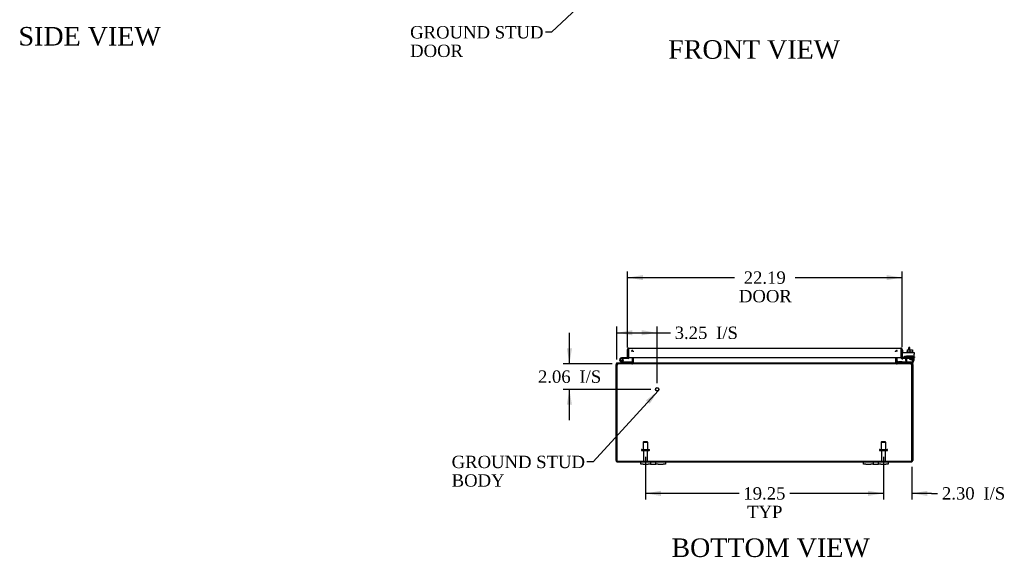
# Model space of a CAD drawing. Header units: inches. Extents: x 12 to 225, y 5 to 157.
# Tile 1 of 9: x 17 to 96, y 5 to 48. Entities that reach past the tile are written whole.
import ezdxf
from ezdxf.enums import TextEntityAlignment as Align

# ---------------------------------------------------------------- set-up
doc = ezdxf.new("R2010")
doc.units = ezdxf.units.IN
doc.header["$MEASUREMENT"] = 0
for name, color, linetype in [('COM40153-1', 7, 'CONTINUOUS'), ('COM40153-2', 7, 'CONTINUOUS'), ('COM42667', 7, 'CONTINUOUS'), ('COM42780', 7, 'CONTINUOUS'), ('COM48492', 7, 'CONTINUOUS'), ('COM71780-22', 7, 'CONTINUOUS'), ('DEFAULT', 7, 'CONTINUOUS'), ('FET07710', 7, 'CONTINUOUS'), ('HNG10620-38B', 7, 'CONTINUOUS'), ('HNG10620-38C', 7, 'CONTINUOUS'), ('HNG10620-38P', 7, 'CONTINUOUS'), ('SCC19011', 7, 'CONTINUOUS'), ('STD21878', 7, 'CONTINUOUS'), ('STD26094', 7, 'CONTINUOUS'), ('WAF25035', 7, 'CONTINUOUS')]:
    doc.layers.add(name, color=color, linetype=linetype)
doc.styles.add('SEACAD_TIMES_NEW_ROMAN', font='times.ttf')

# ---------------------------------------------------------------- blocks, each defined once
blk = doc.blocks.new('SEANNOT_GROUP1')
at = {"layer": 'DEFAULT', "linetype": 'Continuous'}
blk.add_hatch(color=136, dxfattribs=at).paths.add_polyline_path([(67.57, 17.041), (68.259, 18.105), (67.263, 17.322)])
at = {"layer": 'DEFAULT', "color": 136, "linetype": 'Continuous'}
blk.add_line((62.999, 12.344), (62.499, 12.344), dxfattribs=at)
blk.add_lwpolyline([(62.999, 12.344), (68.259, 18.105)], dxfattribs=at)
at = {"layer": 'DEFAULT', "color": 136, "linetype": 'Continuous', "style": 'SEACAD_TIMES_NEW_ROMAN'}
for s, p in [('GROUND STUD', (51.556, 12.844)), ('BODY', (51.556, 11.344))]:
    blk.add_text(s, height=1, dxfattribs=at).set_placement(p, align=Align.TOP_LEFT)
blk = doc.blocks.new('SEANNOT_GROUP2')
at = {"layer": 'DEFAULT', "linetype": 'Continuous'}
blk.add_hatch(color=136, dxfattribs=at).paths.add_polyline_path([(67.112, 53.834), (67.88, 54.841), (66.826, 54.137)])
at = {"layer": 'DEFAULT', "color": 136, "linetype": 'Continuous'}
blk.add_line((59.642, 47.104), (59.142, 47.104), dxfattribs=at)
blk.add_lwpolyline([(59.642, 47.104), (67.88, 54.841)], dxfattribs=at)
at = {"layer": 'DEFAULT', "color": 136, "linetype": 'Continuous', "style": 'SEACAD_TIMES_NEW_ROMAN'}
for s, p in [('GROUND STUD', (48.199, 47.604)), ('DOOR', (48.199, 46.104))]:
    blk.add_text(s, height=1, dxfattribs=at).set_placement(p, align=Align.TOP_LEFT)
blk = doc.blocks.new('GDIMGGROUP4')
at = {"layer": 'DEFAULT', "linetype": 'Continuous'}
for points in [[(68.475, 9.591), (68.475, 10.008), (67.225, 9.799)], [(85.225, 9.591), (86.475, 9.799), (85.225, 10.008)]]:
    blk.add_hatch(color=136, dxfattribs=at).paths.add_polyline_path(points)
at = {"layer": 'DEFAULT', "color": 136, "linetype": 'Continuous'}
for p, q in [((67.225, 12.756), (67.225, 9.299)), ((86.475, 12.756), (86.475, 9.299)), ((74.794, 9.799), (67.225, 9.799)), ((86.475, 9.799), (78.906, 9.799))]:
    blk.add_line(p, q, dxfattribs=at)
at = {"layer": 'DEFAULT', "color": 136, "linetype": 'Continuous', "style": 'SEACAD_TIMES_NEW_ROMAN'}
for s, p in [('19.25', (75.144, 10.299)), ('TYP', (75.452, 8.799))]:
    blk.add_text(s, height=1, dxfattribs=at).set_placement(p, align=Align.TOP_LEFT)
blk = doc.blocks.new('GDIMGGROUP11')
at = {"layer": 'DEFAULT', "linetype": 'Continuous'}
for points in [[(67.037, 27.465), (65.787, 27.257), (67.037, 27.048)], [(86.725, 27.465), (86.725, 27.048), (87.975, 27.257)]]:
    blk.add_hatch(color=136, dxfattribs=at).paths.add_polyline_path(points)
at = {"layer": 'DEFAULT', "color": 136, "linetype": 'Continuous'}
for p, q in [((65.787, 21.605), (65.787, 27.757)), ((65.787, 27.257), (74.434, 27.257)), ((79.328, 27.257), (87.975, 27.257)), ((87.975, 21.619), (87.975, 27.757))]:
    blk.add_line(p, q, dxfattribs=at)
at = {"layer": 'DEFAULT', "color": 136, "linetype": 'Continuous', "style": 'SEACAD_TIMES_NEW_ROMAN'}
for s, p in [('22.19', (75.175, 27.757)), ('DOOR', (74.784, 26.257))]:
    blk.add_text(s, height=1, dxfattribs=at).set_placement(p, align=Align.TOP_LEFT)
blk = doc.blocks.new('GDIMGGROUP14')
at = {"layer": 'DEFAULT', "linetype": 'Continuous'}
for points in [[(85.225, 9.591), (86.475, 9.799), (85.225, 10.008)], [(90.028, 9.591), (90.028, 10.008), (88.778, 9.799)]]:
    blk.add_hatch(color=136, dxfattribs=at).paths.add_polyline_path(points)
at = {"layer": 'DEFAULT', "color": 136, "linetype": 'Continuous'}
for p, q in [((86.475, 12.756), (86.475, 9.299)), ((88.778, 11.955), (88.778, 9.299)), ((86.475, 9.799), (83.975, 9.799)), ((90.353, 9.799), (88.778, 9.799)), ((90.353, 9.799), (90.853, 9.799))]:
    blk.add_line(p, q, dxfattribs=at)
at = {"layer": 'DEFAULT', "color": 136, "linetype": 'Continuous', "style": 'SEACAD_TIMES_NEW_ROMAN'}
for s, p in [('I/S', (94.557, 10.299)), ('2.30', (91.203, 10.299))]:
    blk.add_text(s, height=1, dxfattribs=at).set_placement(p, align=Align.TOP_LEFT)
blk = doc.blocks.new('GDIMGGROUP16')
at = {"layer": 'DEFAULT', "linetype": 'Continuous'}
for points in [[(66.172, 23.002), (64.922, 22.793), (66.172, 22.585)], [(66.922, 23.002), (66.922, 22.585), (68.172, 22.793)]]:
    blk.add_hatch(color=136, dxfattribs=at).paths.add_polyline_path(points)
at = {"layer": 'DEFAULT', "color": 136, "linetype": 'Continuous'}
for p, q in [((64.922, 20.621), (64.922, 23.293)), ((68.172, 18.715), (68.172, 23.293)), ((64.922, 22.793), (68.74, 22.793)), ((68.74, 22.793), (69.24, 22.793))]:
    blk.add_line(p, q, dxfattribs=at)
at = {"layer": 'DEFAULT', "color": 136, "linetype": 'Continuous', "style": 'SEACAD_TIMES_NEW_ROMAN'}
for s, p in [('3.25', (69.59, 23.293)), ('I/S', (72.944, 23.293))]:
    blk.add_text(s, height=1, dxfattribs=at).set_placement(p, align=Align.TOP_LEFT)
blk = doc.blocks.new('GDIMGGROUP17')
at = {"layer": 'DEFAULT', "linetype": 'Continuous'}
for points in [[(60.87, 21.525), (61.079, 20.275), (61.287, 21.525)], [(60.87, 16.965), (61.287, 16.965), (61.079, 18.215)]]:
    blk.add_hatch(color=136, dxfattribs=at).paths.add_polyline_path(points)
at = {"layer": 'DEFAULT', "color": 136, "linetype": 'Continuous'}
for p, q in [((61.079, 20.275), (61.079, 22.775)), ((64.527, 20.275), (60.579, 20.275)), ((67.672, 18.215), (60.579, 18.215)), ((61.079, 15.715), (61.079, 18.215))]:
    blk.add_line(p, q, dxfattribs=at)
at = {"layer": 'DEFAULT', "color": 136, "linetype": 'Continuous', "style": 'SEACAD_TIMES_NEW_ROMAN'}
for s, p in [('2.06', (58.537, 19.745)), ('I/S', (61.891, 19.745))]:
    blk.add_text(s, height=1, dxfattribs=at).set_placement(p, align=Align.TOP_LEFT)

msp = doc.modelspace()

# ---------------------------------------------------------------- linework, layer by layer
at = {"layer": 'COM40153-1', "color": 7}
for p, q in [((88.528, 21.418), (88.528, 21.597)), ((88.6, 21.597), (88.528, 21.597)), ((88.6, 21.418), (88.6, 21.597))]:
    msp.add_line(p, q, dxfattribs=at)
at = {"layer": 'COM40153-2', "color": 7}
for p, q in [((88.047, 21.385), (87.975, 21.385)), ((88.047, 21.192), (88.047, 21.385)), ((88.26, 20.785), (88.101, 20.785)), ((88.252, 20.857), (88.148, 20.857)), ((88.975, 20.857), (88.946, 20.857)), ((88.946, 20.785), (88.975, 20.785)), ((88.975, 20.857), (88.975, 20.785))]:
    msp.add_line(p, q, dxfattribs=at)
msp.add_arc((88.083, 20.893), 0.108, 180, 186.85453, dxfattribs=at)
at = {"layer": 'COM42667', "color": 7}
for p, q in [((87.976, 21.192), (88.946, 21.192)), ((87.976, 21.049), (87.976, 21.192)), ((87.976, 21.049), (87.976, 20.794)), ((88.09, 20.767), (88.149, 20.859)), ((88.26, 20.826), (88.26, 20.567)), ((88.609, 20.655), (88.724, 20.817)), ((88.718, 20.768), (88.639, 20.655)), ((88.718, 20.655), (88.718, 20.768)), ((88.724, 20.817), (88.749, 20.817)), ((88.749, 20.817), (88.749, 20.655)), ((88.946, 21.192), (88.946, 21.049)), ((88.946, 20.567), (88.946, 21.049)), ((88.609, 20.627), (88.609, 20.655)), ((88.718, 20.627), (88.609, 20.627)), ((88.639, 20.655), (88.718, 20.655)), ((88.718, 20.567), (88.718, 20.627)), ((88.749, 20.567), (88.718, 20.567)), ((88.749, 20.655), (88.783, 20.655)), ((88.783, 20.627), (88.749, 20.627)), ((88.749, 20.627), (88.749, 20.567)), ((88.783, 20.655), (88.783, 20.627))]:
    msp.add_line(p, q, dxfattribs=at)
for centre, radius, start, end in [((88.036, 20.794), 0.06, 180, 202.199), ((88.2, 20.826), 0.06, 0, 147.15449), ((88.385, 20.567), 0.125, 180, 270), ((88.821, 20.567), 0.125, 270, 0)]:
    msp.add_arc(centre, radius, start, end, dxfattribs=at)
at = {"layer": 'COM42780', "color": 7}
for p, q in [((88.347, 20.919), (88.847, 20.919)), ((88.347, 20.833), (88.347, 20.919)), ((88.347, 20.778), (88.347, 20.833)), ((88.347, 20.833), (88.347, 20.362)), ((88.347, 20.824), (88.847, 20.824)), ((88.402, 20.824), (88.402, 20.729)), ((88.402, 20.729), (88.792, 20.729)), ((88.472, 20.919), (88.472, 20.729)), ((88.49, 20.919), (88.49, 20.729)), ((88.703, 20.729), (88.703, 20.919)), ((88.722, 20.919), (88.722, 20.729)), ((88.792, 20.729), (88.792, 20.824)), ((88.847, 20.778), (88.847, 20.919)), ((88.847, 20.489), (88.847, 20.778)), ((87.547, 20.439), (87.614, 20.506)), ((87.547, 20.439), (87.598, 20.389)), ((87.614, 20.506), (87.665, 20.456)), ((87.699, 20.442), (88.597, 20.442)), ((87.732, 20.441), (87.732, 20.442)), ((87.792, 20.441), (87.732, 20.441)), ((87.792, 20.441), (87.792, 20.442)), ((87.82, 20.441), (87.792, 20.441)), ((87.82, 20.441), (87.82, 20.442)), ((87.982, 20.441), (87.82, 20.441)), ((87.933, 20.441), (87.933, 20.442)), ((87.982, 20.441), (87.982, 20.442)), ((88.597, 20.442), (88.847, 20.442)), ((88.847, 20.347), (88.742, 20.347)), ((88.847, 20.445), (88.847, 20.489)), ((88.847, 20.442), (88.847, 20.445)), ((88.847, 20.442), (88.847, 20.347))]:
    msp.add_line(p, q, dxfattribs=at)
for radius in [0.143, 0.048]:
    msp.add_arc((87.699, 20.49), radius, 225, 270, dxfattribs=at)
msp.add_ellipse((88.097, 21.447), major_axis=(0, -14.322), ratio=0.017455, start_param=1.503851, end_param=1.524085, dxfattribs=at)
for points, knots in [([(88.338, 20.442), (88.34, 20.442), (88.341, 20.443), (88.343, 20.446), (88.343, 20.448), (88.344, 20.449)], [0, 0, 0, 0, 0.25, 0.25, 0.3597521, 0.3597521, 0.3597521, 0.3597521]), ([(88.347, 20.362), (88.347, 20.357), (88.346, 20.353), (88.343, 20.348), (88.341, 20.347), (88.338, 20.347)], [0, 0, 0, 0, 0.5, 0.5, 1, 1, 1, 1]), ([(88.344, 20.449), (88.344, 20.449), (88.344, 20.45), (88.344, 20.451), (88.345, 20.453), (88.345, 20.46), (88.346, 20.465), (88.346, 20.477), (88.346, 20.483), (88.346, 20.489)], [0.3597521, 0.3597521, 0.3597521, 0.3597521, 0.375, 0.375, 0.5, 0.5, 0.75, 0.75, 1, 1, 1, 1])]:
    msp.add_open_spline(points, degree=3, knots=knots, dxfattribs=at)
at = {"layer": 'COM48492', "color": 7}
for p, q in [((66.117, 21.288), (66.117, 21.36)), ((66.153, 20.79), (66.153, 20.383)), ((66.165, 21.288), (66.165, 21.36)), ((66.202, 21.282), (66.219, 21.289)), ((66.225, 20.79), (66.225, 20.383)), ((66.25, 21.264), (66.25, 21.289)), ((66.25, 20.383), (66.25, 20.79)), ((87.45, 21.264), (87.45, 21.289)), ((87.45, 20.79), (87.45, 20.383)), ((87.475, 20.79), (87.475, 20.383)), ((87.499, 21.282), (87.481, 21.289)), ((87.535, 21.288), (87.535, 21.36)), ((87.547, 20.79), (87.547, 20.383)), ((87.583, 21.288), (87.583, 21.36)), ((64.922, 20.239), (64.85, 20.239)), ((64.85, 20.121), (64.85, 20.239)), ((64.85, 12.455), (64.85, 20.121)), ((64.922, 20.239), (64.922, 20.121)), ((64.922, 12.455), (64.922, 20.121)), ((64.922, 20.121), (64.922, 12.455)), ((64.939, 20.269), (64.958, 20.275)), ((64.958, 20.347), (65.027, 20.347)), ((64.958, 20.275), (64.958, 20.347)), ((65.027, 20.275), (64.958, 20.275)), ((64.995, 20.269), (65.027, 20.275)), ((65.027, 20.275), (64.995, 20.269)), ((65.027, 20.275), (65.027, 20.347)), ((88.673, 20.347), (65.027, 20.347)), ((88.673, 20.275), (65.027, 20.275)), ((66.117, 20.347), (66.117, 20.275)), ((66.152, 20.373), (66.214, 20.355)), ((66.176, 20.347), (66.176, 20.275)), ((66.214, 20.355), (66.221, 20.353)), ((66.25, 20.373), (66.25, 20.383)), ((66.25, 20.373), (66.25, 20.353)), ((87.45, 20.383), (87.45, 20.373)), ((87.45, 20.373), (87.45, 20.353)), ((87.486, 20.355), (87.479, 20.353)), ((87.549, 20.373), (87.486, 20.355)), ((87.524, 20.347), (87.524, 20.275)), ((87.583, 20.347), (87.583, 20.275)), ((88.742, 20.347), (88.673, 20.347)), ((88.673, 20.275), (88.673, 20.347)), ((88.673, 20.275), (88.706, 20.269)), ((88.742, 20.275), (88.673, 20.275)), ((88.706, 20.269), (88.673, 20.275)), ((88.742, 20.275), (88.742, 20.347)), ((88.742, 20.275), (88.762, 20.269)), ((88.778, 20.239), (88.85, 20.239)), ((88.778, 20.121), (88.778, 20.239)), ((88.778, 20.121), (88.778, 12.455)), ((88.778, 12.455), (88.778, 20.121)), ((88.85, 20.239), (88.85, 20.121)), ((88.85, 20.121), (88.85, 12.455)), ((64.922, 12.353), (64.922, 12.455)), ((64.922, 12.455), (64.922, 12.353)), ((64.958, 12.419), (88.742, 12.419)), ((64.958, 12.419), (64.958, 12.347)), ((64.958, 12.347), (66.85, 12.347)), ((68.85, 12.347), (84.85, 12.347)), ((86.85, 12.347), (88.742, 12.347)), ((88.742, 12.419), (88.742, 12.347)), ((88.778, 12.353), (88.778, 12.455)), ((88.778, 12.455), (88.778, 12.353))]:
    msp.add_line(p, q, dxfattribs=at)
for centre, radius, start, end in [((66.117, 21.252), 0.108, 19.78209, 90), ((66.117, 21.252), 0.108, 13.01739, 19.78209), ((87.583, 21.252), 0.108, 160.21791, 166.98261), ((87.583, 21.252), 0.108, 90, 160.21791), ((64.958, 20.239), 0.108, 122.6431, 180), ((64.958, 20.238), 0.109, 90.0913, 122.55179), ((64.958, 20.239), 0.036, 122.6431, 180), ((65.172, 20.121), 0.25, 151.84537, 180), ((65.027, 20.178), 0.0967, 109.5275, 141.02085), ((65.031, 20.299), 0.0479, 94.85782, 140.20267), ((66.117, 20.383), 0.036, 270.0001, 343.77941), ((66.117, 20.383), 0.108, 269.99999, 343.77952), ((66.117, 20.383), 0.036, 343.77952, 360), ((66.168, 20.489), 0.142, 273.34422, 305.31066), ((66.117, 20.383), 0.108, 343.77952, 360), ((87.532, 20.489), 0.142, 234.68933, 266.65579), ((87.583, 20.383), 0.108, 180, 196.22048), ((87.583, 20.383), 0.108, 196.22048, 270), ((87.583, 20.383), 0.036, 180, 196.22048), ((87.583, 20.383), 0.036, 196.22059, 269.9999), ((88.669, 20.299), 0.0479, 39.79733, 85.14218), ((88.669, 20.299), 0.0479, 39.79733, 85.14218), ((88.534, 20.193), 0.219, 11.9896, 38.4732), ((88.673, 20.178), 0.0967, 38.97915, 70.4725), ((88.742, 20.238), 0.109, 57.44821, 89.9087), ((88.528, 20.121), 0.25, 0, 28.15463), ((88.742, 20.239), 0.036, 0, 57.3569), ((88.742, 20.239), 0.108, 0, 57.3569), ((64.958, 12.455), 0.108, 180, 250.52878), ((64.958, 12.455), 0.036, 180, 270), ((64.958, 12.455), 0.108, 250.52878, 270), ((88.742, 12.455), 0.036, 270, 360), ((88.742, 12.455), 0.108, 270, 289.47122), ((88.742, 12.455), 0.108, 289.47122, 0)]:
    msp.add_arc(centre, radius, start, end, dxfattribs=at)
for centre, major_axis, start_param, end_param in [((64.958, 12.455), (0, 0.036), 1.570796, 3.141593), ((64.958, 12.455), (0, 0.108), 2.801756, 3.141593), ((88.742, 12.455), (0, 0.036), 3.141593, 4.712389), ((88.742, 12.455), (0, 0.108), 3.141593, 3.48143)]:
    msp.add_ellipse(centre, major_axis=major_axis, ratio=0.997813, start_param=start_param, end_param=end_param, dxfattribs=at)
for points, knots in [([(66.25, 21.289), (66.243, 21.299), (66.236, 21.309), (66.222, 21.326), (66.215, 21.334), (66.201, 21.347), (66.194, 21.352), (66.179, 21.358), (66.172, 21.36), (66.165, 21.36)], [0, 0, 0, 0, 0.25, 0.25, 0.5, 0.5, 0.75, 0.75, 1, 1, 1, 1]), ([(87.535, 21.36), (87.528, 21.36), (87.521, 21.358), (87.507, 21.352), (87.5, 21.347), (87.485, 21.334), (87.478, 21.326), (87.464, 21.309), (87.457, 21.299), (87.45, 21.289)], [0, 0, 0, 0, 0.25, 0.25, 0.5, 0.5, 0.75, 0.75, 1, 1, 1, 1]), ([(64.995, 20.33), (64.994, 20.329), (64.991, 20.327), (64.988, 20.323), (64.985, 20.319), (64.982, 20.314), (64.979, 20.31), (64.977, 20.304), (64.974, 20.299), (64.97, 20.291), (64.966, 20.281), (64.961, 20.269), (64.958, 20.258), (64.955, 20.249), (64.953, 20.242), (64.952, 20.239)], [0, 0, 0, 0, 0.058508, 0.117588, 0.177234, 0.23744, 0.298196, 0.359495, 0.421327, 0.483683, 0.609872, 0.738031, 0.824554, 0.911887, 1, 1, 1, 1]), ([(66.25, 20.353), (66.244, 20.342), (66.238, 20.331), (66.225, 20.312), (66.219, 20.304), (66.207, 20.29), (66.201, 20.284), (66.188, 20.277), (66.182, 20.275), (66.176, 20.275)], [0, 0, 0, 0, 0.25, 0.25, 0.5, 0.5, 0.75, 0.75, 1, 1, 1, 1]), ([(66.176, 20.275), (66.182, 20.275), (66.188, 20.277), (66.201, 20.284), (66.207, 20.29), (66.219, 20.304), (66.225, 20.312), (66.238, 20.331), (66.244, 20.342), (66.25, 20.353)], [0, 0, 0, 0, 0.25, 0.25, 0.5, 0.5, 0.75, 0.75, 1, 1, 1, 1]), ([(87.45, 20.353), (87.456, 20.342), (87.463, 20.331), (87.475, 20.312), (87.481, 20.304), (87.493, 20.29), (87.5, 20.284), (87.512, 20.277), (87.518, 20.275), (87.524, 20.275)], [0, 0, 0, 0, 0.25, 0.25, 0.5, 0.5, 0.75, 0.75, 1, 1, 1, 1])]:
    msp.add_open_spline(points, degree=3, knots=knots, dxfattribs=at)
at = {"layer": 'COM71780-22', "color": 7}
for p, q in [((65.859, 21.551), (65.859, 21.449)), ((65.859, 21.449), (65.859, 21.551)), ((65.895, 21.557), (87.867, 21.557)), ((87.903, 21.449), (87.903, 21.551)), ((87.903, 21.551), (87.903, 21.449)), ((65.787, 20.762), (65.787, 21.449)), ((65.787, 20.762), (65.859, 20.762)), ((65.859, 20.762), (65.859, 21.449)), ((65.859, 21.449), (65.859, 20.79)), ((65.859, 20.79), (87.903, 20.79)), ((87.903, 20.79), (87.903, 21.449)), ((87.903, 21.449), (87.903, 20.79)), ((87.975, 20.79), (87.903, 20.79)), ((87.988, 20.762), (87.942, 20.707)), ((87.975, 21.449), (87.975, 20.79)), ((88.187, 20.785), (88.017, 20.755)), ((88.017, 20.755), (88.03, 20.684)), ((88.2, 20.714), (88.03, 20.684)), ((88.2, 20.714), (88.187, 20.785))]:
    msp.add_line(p, q, dxfattribs=at)
for centre, radius, start, end in [((65.895, 21.449), 0.108, 109.47122, 180), ((65.895, 21.449), 0.108, 90, 109.47122), ((87.867, 21.449), 0.108, 70.52878, 90), ((87.867, 21.449), 0.108, 0, 70.52878), ((88.011, 20.79), 0.108, 180, 230), ((88.011, 20.79), 0.108, 230.00006, 279.99994), ((88.011, 20.79), 0.036, 180, 230), ((88.011, 20.79), 0.036, 230, 280)]:
    msp.add_arc(centre, radius, start, end, dxfattribs=at)
for centre, start_param, end_param in [((65.895, 21.449), 3.141593, 3.48143), ((87.867, 21.449), 2.801756, 3.141593)]:
    msp.add_ellipse(centre, major_axis=(0, -0.108), ratio=0.997813, start_param=start_param, end_param=end_param, dxfattribs=at)
at = {"layer": 'FET07710', "color": 7}
for p, q in [((66.85, 12.16), (66.85, 12.347)), ((66.85, 12.347), (67.038, 12.347)), ((67.038, 12.16), (66.85, 12.16)), ((67.038, 12.347), (67.444, 12.347)), ((67.038, 12.16), (67.444, 12.16)), ((67.444, 12.347), (67.632, 12.347)), ((67.632, 12.16), (67.444, 12.16)), ((67.632, 12.347), (67.85, 12.347)), ((67.632, 12.347), (67.632, 12.16)), ((67.632, 12.16), (67.85, 12.16)), ((67.85, 12.347), (67.85, 12.347)), ((67.85, 12.347), (68.068, 12.347)), ((67.85, 12.16), (68.068, 12.16)), ((67.85, 12.16), (67.85, 12.16)), ((68.068, 12.16), (68.068, 12.347)), ((68.068, 12.347), (68.256, 12.347)), ((68.256, 12.16), (68.068, 12.16)), ((68.256, 12.347), (68.663, 12.347)), ((68.256, 12.16), (68.663, 12.16)), ((68.663, 12.347), (68.85, 12.347)), ((68.85, 12.16), (68.663, 12.16)), ((68.85, 12.347), (68.85, 12.16)), ((84.85, 12.16), (84.85, 12.347)), ((84.85, 12.347), (85.038, 12.347)), ((85.038, 12.16), (84.85, 12.16)), ((85.038, 12.347), (85.444, 12.347)), ((85.038, 12.16), (85.444, 12.16)), ((85.444, 12.347), (85.632, 12.347)), ((85.632, 12.16), (85.444, 12.16)), ((85.632, 12.347), (85.85, 12.347)), ((85.632, 12.347), (85.632, 12.16)), ((85.632, 12.16), (85.85, 12.16)), ((85.85, 12.347), (85.85, 12.347)), ((85.85, 12.347), (86.068, 12.347)), ((85.85, 12.16), (86.068, 12.16)), ((85.85, 12.16), (85.85, 12.16)), ((86.068, 12.16), (86.068, 12.347)), ((86.068, 12.347), (86.256, 12.347)), ((86.256, 12.16), (86.068, 12.16)), ((86.256, 12.347), (86.663, 12.347)), ((86.256, 12.16), (86.663, 12.16)), ((86.663, 12.347), (86.85, 12.347)), ((86.85, 12.16), (86.663, 12.16)), ((86.85, 12.347), (86.85, 12.16))]:
    msp.add_line(p, q, dxfattribs=at)
at = {"layer": 'HNG10620-38B', "color": 7}
for p, q in [((65.307, 20.373), (65.18, 20.5)), ((65.349, 20.415), (65.223, 20.542)), ((65.335, 20.461), (65.317, 20.519)), ((66.105, 20.407), (65.37, 20.407)), ((66.105, 20.347), (66.105, 20.407))]:
    msp.add_line(p, q, dxfattribs=at)
for centre, radius, start, end in [((65.289, 20.608), 0.154, 287.18186, 225), ((65.289, 20.608), 0.0938, 287.18186, 225), ((65.37, 20.436), 0.089, 225, 270), ((65.37, 20.436), 0.029, 225, 270)]:
    msp.add_arc(centre, radius, start, end, dxfattribs=at)
at = {"layer": 'HNG10620-38C', "color": 7}
for p, q in [((65.443, 20.762), (65.289, 20.762)), ((65.443, 20.702), (65.411, 20.702)), ((65.787, 20.762), (65.443, 20.762)), ((65.443, 20.762), (65.443, 20.702)), ((65.83, 20.702), (65.443, 20.702)), ((65.859, 21.242), (65.859, 21.242))]:
    msp.add_line(p, q, dxfattribs=at)
for centre, radius, start, end in [((65.83, 20.791), 0.089, 270, 0), ((65.289, 20.608), 0.154, 277.42813, 287.18186)]:
    msp.add_arc(centre, radius, start, end, dxfattribs=at)
at = {"layer": 'HNG10620-38P', "color": 7}
msp.add_circle((65.289, 20.608), 0.0938, dxfattribs=at)
at = {"layer": 'SCC19011', "color": 7}
for p, q in [((88.382, 21.418), (88.382, 21.237)), ((88.382, 21.418), (88.597, 21.418)), ((88.597, 21.418), (88.597, 21.237)), ((88.597, 21.418), (88.812, 21.418)), ((88.812, 21.418), (88.812, 21.237))]:
    msp.add_line(p, q, dxfattribs=at)
at = {"layer": 'STD21878', "color": 7}
for radius in [0.141, 0.125]:
    msp.add_circle((68.172, 18.215), radius, dxfattribs=at)
at = {"layer": 'STD26094', "color": 7}
for p, q in [((67.075, 13.981), (67.038, 13.943)), ((67.038, 13.943), (67.413, 13.943)), ((67.038, 13.943), (67.038, 13.356)), ((67.375, 13.981), (67.075, 13.981)), ((67.413, 13.943), (67.375, 13.981)), ((67.413, 13.356), (67.413, 13.943)), ((86.325, 13.981), (86.288, 13.943)), ((86.288, 13.943), (86.663, 13.943)), ((86.288, 13.943), (86.288, 13.356)), ((86.625, 13.981), (86.325, 13.981)), ((86.663, 13.943), (86.625, 13.981)), ((86.663, 13.356), (86.663, 13.943)), ((66.9, 13.326), (66.9, 13.286)), ((66.93, 13.356), (67.52, 13.356)), ((66.93, 13.256), (67.52, 13.256)), ((67.06, 13.256), (67.06, 12.479)), ((67.39, 12.479), (67.39, 13.256)), ((67.55, 13.286), (67.55, 13.326)), ((86.15, 13.326), (86.15, 13.286)), ((86.18, 13.356), (86.77, 13.356)), ((86.18, 13.256), (86.77, 13.256)), ((86.31, 13.256), (86.31, 12.479)), ((86.64, 12.479), (86.64, 13.256)), ((86.8, 13.286), (86.8, 13.326))]:
    msp.add_line(p, q, dxfattribs=at)
for centre, radius, start, end in [((66.93, 13.326), 0.03, 90, 180), ((66.93, 13.286), 0.03, 180, 270), ((67.52, 13.326), 0.03, 0, 90), ((67.52, 13.286), 0.03, 270, 0), ((86.18, 13.326), 0.03, 90, 180), ((86.18, 13.286), 0.03, 180, 270), ((86.77, 13.326), 0.03, 0, 90), ((86.77, 13.286), 0.03, 270, 0), ((67.12, 12.479), 0.06, 180, 270), ((67.33, 12.479), 0.06, 270, 0), ((86.37, 12.479), 0.06, 180, 270), ((86.58, 12.479), 0.06, 270, 0)]:
    msp.add_arc(centre, radius, start, end, dxfattribs=at)
at = {"layer": 'WAF25035', "color": 7}
for p, q in [((88.847, 21.237), (88.347, 21.237)), ((88.347, 21.237), (88.347, 21.192)), ((88.847, 21.192), (88.847, 21.237))]:
    msp.add_line(p, q, dxfattribs=at)

# ---------------------------------------------------------------- block references
at = {"layer": 'DEFAULT', "color": 7}
for name in ['SEANNOT_GROUP2', 'GDIMGGROUP11', 'GDIMGGROUP16', 'GDIMGGROUP17', 'SEANNOT_GROUP1', 'GDIMGGROUP4', 'GDIMGGROUP14']:
    msp.add_blockref(name, (0, 0), dxfattribs=at)

# ---------------------------------------------------------------- texts
at = {"layer": 'DEFAULT', "color": 7, "style": 'SEACAD_TIMES_NEW_ROMAN'}
for s, p in [('SIDE VIEW', (16.529, 47.532)), ('FRONT VIEW', (69.067, 46.464)), ('BOTTOM VIEW', (69.326, 6.153))]:
    msp.add_text(s, height=1.5, dxfattribs=at).set_placement(p, align=Align.TOP_LEFT)

doc.saveas('drawing.dxf')
